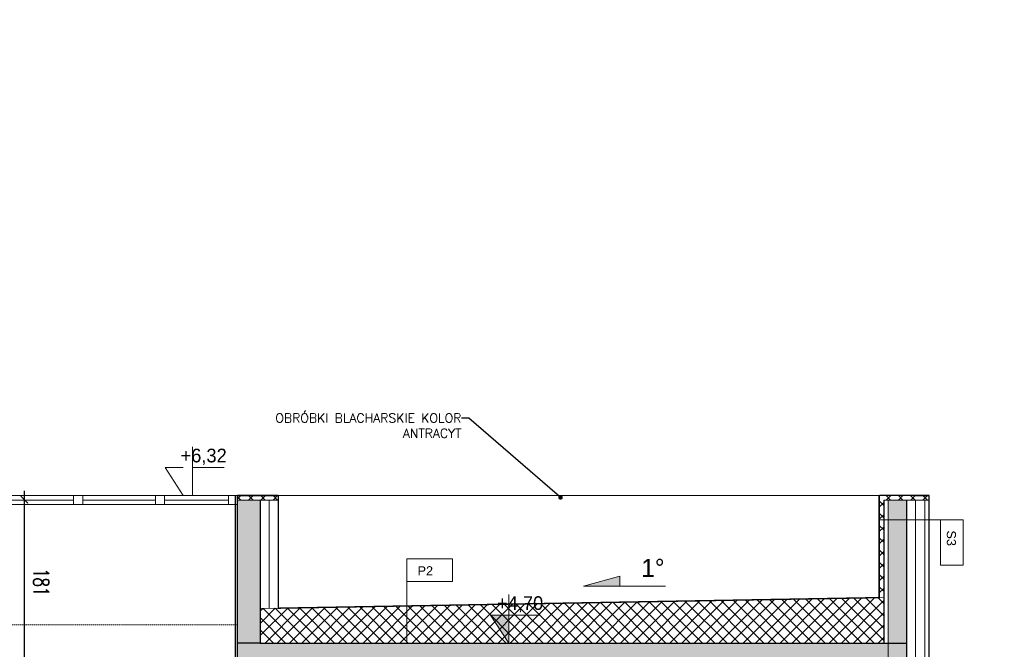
# Model space of a CAD drawing. Header units: millimetres. Extents: x -115268 to 140687, y -37779 to 24471.
# Tile 190 of 256: x 79070 to 80152, y -11733 to -11042. Entities that reach past the tile are written whole.
import ezdxf
from ezdxf import colors
from ezdxf.entities.mleader import LeaderData, LeaderLine
from ezdxf.math import Vec2, Vec3

# ---------------------------------------------------------------- set-up
doc = ezdxf.new("R2010")
doc.units = ezdxf.units.MM
doc.header["$PDMODE"] = 2
doc.header["$PDSIZE"] = 1
for name, pattern in [('0.5_0.5', [10, 5, -5]), ('ACAD_ISO03W100', [30, 12, -18]), ('DASHED', [19.05, 12.7, -6.35])]:
    doc.linetypes.add(name, pattern=pattern)
doc.layers.get('0').update_dxf_attribs({"lineweight": 9})
for name, color, linetype, lineweight in [('A stolarka', 4, 'Continuous', 9), ('A_CIENKA', 7, 'Continuous', 9), ('A_HATCH', 8, 'Continuous', 9), ('A_IZOLACJA', 8, 'ZIGZAG', 9), ('A_KONSTRUKCJA', 3, 'Continuous', 25), ('A_WIDOK', 253, 'Continuous', 9)]:
    doc.layers.add(name, color=color, linetype=linetype, lineweight=lineweight)
doc.layers.add('A_WYMIAR', color=253, linetype='Continuous', lineweight=5, transparency=0.2)
doc.styles.add('Arial', font='arial.ttf')
doc.styles.add('romans 1-100', font='romans.shx', dxfattribs={"width": 0.7, "height": 17})
doc.linetypes.add('ZIGZAG', pattern='A,0.00254,-5.08,[131,ltypeshp.shx,S=5.08,R=0,X=-5.08,Y=0],-10.16,[131,ltypeshp.shx,S=5.08,R=180,X=5.08,Y=0],-5.08', length=20.32254)
doc.dimstyles.new('___SKALA_1_100', dxfattribs={"dimscale": 10, "dimtxt": 17, "dimasz": 0.8, "dimexe": 2, "dimexo": 2, "dimgap": 1, "dimtad": 1, "dimdec": 4, "dimrnd": 0.5, "dimdsep": 46, "dimtxsty": 'romans 1-100', "dimblk": 'ARCHTICK', "dimcen": 0.1, "dimdle": 1, "dimse1": 1, "dimse2": 1, "dimadec": 0, "dimazin": 0, "dimtfac": 1, "dimtdec": 4, "dimtix": 1, "dimtmove": 0, "dimatfit": 3, "dimldrblk": 'ARCHTICK', "dimfxl": 6, "dimfxlon": 1, "dimtolj": 1, "dimarcsym": 0})
pattern_1 = [(45, (32656.008, 64.729), (-6.735192, 6.735192), []), (135, (32656.008, 64.729), (-6.735192, -6.735192), [])]

# ---------------------------------------------------------------- blocks, each defined once
blk = doc.blocks.new('_Dot')
at = {"color": 0, "linetype": 'ByBlock', "lineweight": -2}
blk.add_line((-0.5, 0), (-1, 0), dxfattribs=at)
at = {"color": 0, "linetype": 'ByBlock', "const_width": 0.5}
blk.add_lwpolyline([(-0.25, 0, 1), (0.25, 0, 1)], format="xyb", close=True, dxfattribs=at)
blk = doc.blocks.new('_ArchTick')
at = {"color": 0, "linetype": 'ByBlock', "const_width": 0.15}
blk.add_lwpolyline([(-0.5, -0.5), (0.5, 0.5)], dxfattribs=at)
blk = doc.blocks.new('*D782')
at = {"layer": 'A_WYMIAR', "color": 0, "lineweight": -2, "ltscale": 0.5, "transparency": 16777216}
blk.add_line((79075.4, -11760.1), (79075.4, -11559.1), dxfattribs=at)
at = {"layer": 'Defpoints', "color": 0, "ltscale": 0.5, "transparency": 16777216}
for p in [(79075.4, -11569.1), (79365.4, -11569.1), (79385.4, -11750.1)]:
    blk.add_point(p, dxfattribs=at)
at = {"layer": 'A_WYMIAR', "color": 0, "lineweight": -2, "ltscale": 0.5, "transparency": 16777216, "xscale": 8, "yscale": 8, "zscale": 8}
for p, rotation in [((79075.4, -11569.1), 90), ((79075.4, -11750.1), 270)]:
    blk.add_blockref('_ArchTick', p, dxfattribs=dict(at, rotation=rotation))
at = {"layer": 'A_WYMIAR', "color": 0, "ltscale": 0.5, "transparency": 16777216, "insert": (79093.9, -11659.6), "char_height": 17, "attachment_point": 5, "rotation": 270, "style": 'romans 1-100'}
blk.add_mtext('\\A1;181', dxfattribs=at)

msp = doc.modelspace()

# ---------------------------------------------------------------- hatches: boundary and pattern name
at = {"layer": 'A_CIENKA', "transparency": 33554687}
h = msp.add_hatch(color=256, dxfattribs=at)
h.dxf.hatch_style = 1
h.paths.add_polyline_path([(79729.70799, -11652.94474), (79689.70799, -11663.94474), (79729.70799, -11663.94474), (79729.70799, -11662.94474)])
h = msp.add_hatch(color=256, dxfattribs=at)
h.dxf.hatch_style = 1
h.paths.add_polyline_path([(79607.64162, -11695.61528), (79587.64162, -11695.61528), (79607.64162, -11726.39836)])
at = {"layer": 'A_HATCH', "transparency": 33554687}
h = msp.add_hatch(dxfattribs=at)
h.set_pattern_fill('DASH', color=256, angle=45)
h.set_pattern_definition([(45, (32680.1132, 64.7294), (0, 4.49012806), [3.175, -3.175])])
h.paths.add_polyline_path([(78553.51017, -10903.92547), (77733.33365, -10903.92547), (77733.33365, -10913.92547), (78553.51017, -10913.92547)])
h.paths.add_polyline_path([(77517.48387, -11899.65929), (77517.48387, -11861.12596), (77491.98387, -11861.12596), (77491.98387, -11899.65929)], flags=9)
h.paths.add_polyline_path([(77518.61232, -10663.98121), (77518.61232, -10624.88121), (77493.11232, -10624.88121), (77493.11232, -10663.98121)], flags=9)
h.paths.add_polyline_path([(77680.74867, -10749.48121), (77680.74867, -10710.38121), (77655.24867, -10710.38121), (77655.24867, -10749.48121)], flags=9)
h.paths.add_polyline_path([(77515.36541, -11256.67459), (77525.01753, -11256.67459), (77525.01753, -11236.06749), (77515.36541, -11236.06749)], flags=9)
h.paths.add_polyline_path([(77187.87467, -11256.67459), (77399.38899, -11256.67459), (77399.38899, -11236.06749), (77187.87467, -11236.06749)], flags=9)
h.paths.add_polyline_path([(77515.28052, -11322.29221), (77524.93263, -11322.29221), (77524.93263, -11301.68512), (77515.28052, -11301.68512)], flags=9)
h.paths.add_polyline_path([(77515.31462, -11289.59626), (77554.4756, -11289.59626), (77554.4756, -11268.98917), (77515.31462, -11268.98917)], flags=9)
h.paths.add_polyline_path([(77514.20275, -11224.1225), (77557.24505, -11224.1225), (77557.24505, -11203.5154), (77514.20275, -11203.5154)], flags=9)
h.paths.add_polyline_path([(77515.28052, -11191.34469), (77524.93263, -11191.34469), (77524.93263, -11170.7376), (77515.28052, -11170.7376)], flags=9)
h.paths.add_polyline_path([(77514.20275, -11158.64874), (77557.24505, -11158.64874), (77557.24505, -11138.04164), (77514.20275, -11138.04164)], flags=9)
h.paths.add_polyline_path([(77514.20275, -11125.91186), (77557.24505, -11125.91186), (77557.24505, -11105.30476), (77514.20275, -11105.30476)], flags=9)
h.paths.add_polyline_path([(77515.54655, -11093.13405), (77562.47015, -11093.13405), (77562.47015, -11072.52695), (77515.54655, -11072.52695)], flags=9)
h.paths.add_polyline_path([(77153.4927, -11062.82329), (77175.58001, -11062.82329), (77175.58001, -11042.2162), (77153.4927, -11042.2162)], flags=9)
h.paths.add_polyline_path([(77188.26044, -11322.29221), (77277.88527, -11322.29221), (77277.88527, -11301.68512), (77188.26044, -11301.68512)], flags=9)
h.paths.add_polyline_path([(77187.78977, -11290.67966), (77464.30966, -11290.67966), (77464.30966, -11268.77203), (77187.78977, -11268.77203)], flags=9)
h.paths.add_polyline_path([(77187.78977, -11224.08157), (77286.76658, -11224.08157), (77286.76658, -11203.47448), (77187.78977, -11203.47448)], flags=9)
h.paths.add_polyline_path([(77187.78977, -11191.34469), (77399.3041, -11191.34469), (77399.3041, -11170.7376), (77187.78977, -11170.7376)], flags=9)
h.paths.add_polyline_path([(77187.78977, -11160.88547), (77508.45826, -11160.88547), (77508.45826, -11139.90548), (77187.78977, -11139.90548)], flags=9)
h.paths.add_polyline_path([(77188.66972, -11125.87093), (77310.92756, -11125.87093), (77310.92756, -11105.26384), (77188.66972, -11105.26384)], flags=9)
h.paths.add_polyline_path([(77188.66972, -11093.18862), (77346.62333, -11093.18862), (77346.62333, -11072.58153), (77188.66972, -11072.58153)], flags=9)
h.paths.add_polyline_path([(77187.63288, -11060.57452), (77353.31501, -11060.57452), (77353.31501, -11039.96743), (77187.63288, -11039.96743)], flags=9)
h.paths.add_polyline_path([(79357.8378, -10379.78814), (79425.3378, -10379.78814), (79425.3378, -10354.78814), (79357.8378, -10354.78814)], flags=9)
h.paths.add_polyline_path([(78989.95665, -12176.81378), (79072.45665, -12176.81378), (79072.45665, -12151.81378), (78989.95665, -12151.81378)], flags=9)
h.paths.add_polyline_path([(79590.90337, -11696.24955), (79658.40337, -11696.24955), (79658.40337, -11671.24955), (79590.90337, -11671.24955)], flags=9)
h.paths.add_polyline_path([(79000.07936, -10861.28317), (79082.57936, -10861.28317), (79082.57936, -10836.28317), (79000.07936, -10836.28317)], flags=9)
h.paths.add_polyline_path([(78971.71643, -10217.78814), (79041.71643, -10217.78814), (79041.71643, -10192.78814), (78971.71643, -10192.78814)], flags=9)
h.paths.add_polyline_path([(78781.65983, -10329.78814), (78849.15983, -10329.78814), (78849.15983, -10304.78814), (78781.65983, -10304.78814)], flags=9)
h.paths.add_polyline_path([(79243.21513, -11534.24955), (79313.21513, -11534.24955), (79313.21513, -11509.24955), (79243.21513, -11509.24955)], flags=9)
h.paths.add_polyline_path([(78887.74596, -12165.73808), (78950.24596, -12165.73808), (78950.24596, -12140.73808), (78887.74596, -12140.73808)], flags=9)
h.paths.add_polyline_path([(78819.48055, -10849.27667), (78881.98055, -10849.27667), (78881.98055, -10824.27667), (78819.48055, -10824.27667)], flags=9)
h.paths.add_polyline_path([(79748.16796, -11658.94474), (79778.16796, -11658.94474), (79778.16796, -11628.94474), (79748.16796, -11628.94474)], flags=9)
h.paths.add_polyline_path([(77794.15489, -11658.94474), (77824.15489, -11658.94474), (77824.15489, -11628.94474), (77794.15489, -11628.94474)], flags=9)
h.paths.add_polyline_path([(77704.50735, -10303.05506), (77704.50735, -10325.14237), (77725.11444, -10325.14237), (77725.11444, -10303.05506)], flags=9)
h.paths.add_polyline_path([(78327.30931, -10341.08253), (78349.39662, -10341.08253), (78349.39662, -10320.47543), (78327.30931, -10320.47543)], flags=9)
h.paths.add_polyline_path([(78156.3486, -12184.02593), (78178.43592, -12184.02593), (78178.43592, -12163.41884), (78156.3486, -12163.41884)], flags=9)
h.paths.add_polyline_path([(77900.10727, -11657.54394), (77922.19458, -11657.54394), (77922.19458, -11636.93684), (77900.10727, -11636.93684)], flags=9)
h.paths.add_polyline_path([(79503.74373, -11657.54394), (79525.83105, -11657.54394), (79525.83105, -11636.93684), (79503.74373, -11636.93684)], flags=9)
h.paths.add_polyline_path([(77774.33141, -11841.71243), (77774.33141, -11863.79975), (77794.93851, -11863.79975), (77794.93851, -11841.71243)], flags=9)
h.paths.add_polyline_path([(78071.47765, -11793.73246), (78071.47765, -11815.81977), (78092.08475, -11815.81977), (78092.08475, -11793.73246)], flags=9)
h.paths.add_polyline_path([(80083.20902, -11599.61466), (80083.20902, -11621.70197), (80103.81611, -11621.70197), (80103.81611, -11599.61466)], flags=9)
h.paths.add_polyline_path([(80085.32461, -10503.19306), (80085.32461, -10525.28037), (80105.9317, -10525.28037), (80105.9317, -10503.19306)], flags=9)
h.paths.add_polyline_path([(77803.64382, -12304.91209), (77963.6711, -12304.91209), (77963.6711, -12274.00145), (77803.64382, -12274.00145)], flags=9)
h.paths.add_polyline_path([(77730.67232, -11076.45917), (77890.7303, -11076.45917), (77890.7303, -11045.54853), (77730.67232, -11045.54853)], flags=9)
h.paths.add_polyline_path([(80707.70397, -12561.72384), (80767.64258, -12561.72384), (80767.64258, -12530.8132), (80707.70397, -12530.8132)], flags=9)
h.paths.add_polyline_path([(80718.28048, -12673.33893), (80770.04378, -12673.33893), (80770.04378, -12642.42828), (80718.28048, -12642.42828)], flags=9)
h.paths.add_polyline_path([(80671.44203, -12444.56083), (80804.69237, -12444.56083), (80804.69237, -12413.65019), (80671.44203, -12413.65019)], flags=9)
h = msp.add_hatch(dxfattribs=at)
h.set_pattern_fill('ANSI33', color=256)
h.set_pattern_definition([(45, (32680.113, 64.7294), (-4.4901281, 4.4901281), []), (45, (32684.6033, 64.7294), (-4.4901281, 4.4901281), [3.175, -1.5875])])
h.paths.add_polyline_path([(77749.4842, -11569.39836), (77724.4842, -11569.39836), (77724.4842, -11726.39836), (77749.4842, -11726.39836), (77749.4842, -11696.39836), (77749.4842, -11694.39836)])
h.paths.add_polyline_path([(78059.4842, -11726.39836), (78034.4842, -11726.39836), (77749.4842, -11726.39836), (77724.4842, -11726.39836), (77724.4842, -11746.39836), (77749.4842, -11746.39836), (78039.4842, -11746.39836), (78059.4842, -11746.39836)])
h.paths.add_polyline_path([(77749.4842, -11746.39836), (77724.4842, -11746.39836), (77724.4842, -11833.13916), (77749.4842, -11833.13916)])
h.paths.add_polyline_path([(77749.4842, -11833.13916), (77724.4842, -11833.13916), (77724.4842, -11985.88688), (77749.4842, -11985.88688)])
h.paths.add_polyline_path([(78059.4842, -11785.15918), (78034.4842, -11785.15918), (78034.4842, -11985.88688), (78059.4842, -11985.88688)])
h.paths.add_polyline_path([(78059.4842, -11746.39836), (78034.4842, -11746.39836), (78034.4842, -11785.15918), (78059.4842, -11785.15918)])
h.paths.add_polyline_path([(78059.4842, -11569.39836), (78034.4842, -11569.39836), (78034.4842, -11726.39836), (78059.4842, -11726.39836), (78059.4842, -11706.39836)])
h.paths.add_polyline_path([(77749.4842, -12200.38688), (77724.4842, -12200.38688), (77724.4842, -12305.88688), (77684.4842, -12305.88688), (77684.4842, -12345.88688), (77724.4842, -12345.88688), (77789.4842, -12345.88688), (77789.4842, -12305.88688), (77749.4842, -12305.88688)])
h.paths.add_polyline_path([(80044.4842, -12305.88688), (80004.4842, -12305.88688), (80004.4842, -12200.38688), (79979.4842, -12200.38688), (79979.4842, -12305.88688), (79939.4842, -12305.88688), (79939.4842, -12345.88688), (79979.4842, -12345.88688), (80044.4842, -12345.88688)])
h.paths.add_polyline_path([(80004.4842, -11746.39836), (79979.4842, -11746.39836), (79979.4842, -11895.88688), (79989.4842, -11895.88688), (80000.97112, -11895.88688), (80004.4842, -11890.87875)])
h.paths.add_polyline_path([(80044.4842, -11591.04138), (80024.4842, -11591.04138), (80024.4842, -11726.39836), (80044.4842, -11726.39836)])
h.paths.add_polyline_path([(80044.4842, -11569.39836), (80024.4842, -11569.39836), (80024.4842, -11591.04138), (80044.4842, -11591.04138)])
h.paths.add_polyline_path([(80044.4842, -11726.39836), (80024.4842, -11726.39836), (80024.4842, -11746.39836), (80044.4842, -11746.39836)])
h.paths.add_polyline_path([(80024.4842, -11726.39836), (80019.4842, -11726.39836), (79334.4842, -11726.39836), (79309.4842, -11726.39836), (79309.4842, -11746.39836), (79319.4842, -11746.39836), (79979.4842, -11746.39836), (80004.4842, -11746.39836), (80024.4842, -11746.39836)])
h.paths.add_polyline_path([(79334.4842, -11569.39836), (79309.4842, -11569.39836), (79309.4842, -11574.39836), (79309.4842, -11726.39836), (79334.4842, -11726.39836)])
at = {"layer": 'A_HATCH', "true_color": 0x636466, "transparency": 33554687}
h = msp.add_hatch(dxfattribs=at)
h.set_pattern_fill('ANSI37', color=251, scale=3)
h.set_pattern_definition(pattern_1)
h.paths.add_polyline_path([(77754.4842, -11564.39836), (77749.4842, -11564.39836), (77699.4842, -11564.39836), (77699.4842, -11569.39836), (77749.4842, -11569.39836), (77749.4842, -11676.39836), (77754.4842, -11676.48647)])
h.paths.add_polyline_path([(78059.4842, -11564.39836), (78014.4842, -11564.39836), (78014.4842, -11569.39836), (78059.4842, -11569.39836)])
h.paths.add_polyline_path([(79354.4842, -11564.39836), (79309.4842, -11564.39836), (79309.4842, -11569.39836), (79354.4842, -11569.39836)])
h.paths.add_polyline_path([(80069.4842, -11564.39836), (80014.4842, -11564.39836), (80014.4842, -11676.48647), (80019.4842, -11676.39836), (80019.4842, -11569.39836), (80069.4842, -11569.39836)])
h = msp.add_hatch(dxfattribs=at)
h.set_pattern_fill('ANSI37', color=251, scale=3)
h.set_pattern_definition(pattern_1)
h.paths.add_polyline_path([(78034.4842, -11696.39836), (77749.4842, -11696.39836), (77749.4842, -11726.39836), (78034.4842, -11726.39836)])
h.paths.add_polyline_path([(78034.4842, -11681.42039), (77749.4842, -11676.39836), (77749.4842, -11696.39836), (78034.4842, -11696.39836)])
h.paths.add_polyline_path([(80019.4842, -11696.39836), (79334.4842, -11696.39836), (79334.4842, -11726.39836), (80019.4842, -11726.39836)])
h.paths.add_polyline_path([(80019.4842, -11676.39836), (79334.4842, -11688.46884), (79334.4842, -11696.39836), (80019.4842, -11696.39836)])

# ---------------------------------------------------------------- linework, layer by layer
at = {"layer": 'A stolarka'}
for p, q in [((78059.4842, -11564.39836), (79309.4842, -11564.39836)), ((79049.4842, -11569.39836), (79129.4842, -11569.39836)), ((79139.4842, -11569.39836), (79219.4842, -11569.39836)), ((79229.4842, -11569.39836), (79299.4842, -11569.39836)), ((78059.4842, -11574.39836), (79309.4842, -11574.39836))]:
    msp.add_line(p, q, dxfattribs=at)
for points in [[(79139.4842, -11574.39836), (79139.4842, -11564.39836), (79129.4842, -11564.39836), (79129.4842, -11574.39836), (79139.4842, -11574.39836)], [(79229.4842, -11574.39836), (79229.4842, -11564.39836), (79219.4842, -11564.39836), (79219.4842, -11574.39836), (79229.4842, -11574.39836)], [(79309.4842, -11574.39836), (79309.4842, -11564.39836), (79299.4842, -11564.39836), (79299.4842, -11574.39836), (79309.4842, -11574.39836)]]:
    msp.add_lwpolyline(points, dxfattribs=at)
at = {"layer": 'A_CIENKA'}
for p, q in [((79259.95337, -11510.97021), (79259.95337, -11564.39836)), ((79249.95337, -11533.61528), (79229.95337, -11533.61528)), ((79229.95337, -11533.61528), (79249.95337, -11564.39836)), ((79259.95337, -11533.61528), (79294.86376, -11533.61528)), ((80024.4842, -11569.39836), (80024.4842, -12305.88688)), ((79354.4842, -11596.39836), (79354.4842, -11688.11642)), ((79729.70799, -11652.94474), (79689.70799, -11663.94474)), ((79729.70799, -11662.94474), (79729.70799, -11652.94474)), ((79779.70799, -11663.94474), (79689.70799, -11663.94474)), ((79729.70799, -11663.94474), (79729.70799, -11662.94474))]:
    msp.add_line(p, q, dxfattribs=at)
at = {"layer": 'A_CIENKA', "linetype": '0.5_0.5', "ltscale": 10}
msp.add_line((80019.4842, -11569.39836), (80069.4842, -11569.39836), dxfattribs=at)
at = {"layer": 'A_CIENKA', "linetype": 'ACAD_ISO03W100', "ltscale": 0.005}
msp.add_line((78709.4842, -11706.39836), (79309.4842, -11706.39836), dxfattribs=at)
at = {"layer": 'A_CIENKA'}
for points in [[(79309.4842, -11569.39836), (79354.4842, -11569.39836)], [(80064.4842, -11569.39836), (80064.4842, -11766.39836), (80024.4842, -11766.39836), (80024.4842, -11858.88476)], [(79607.64162, -11672.97021), (79607.64162, -11726.39836), (79587.64162, -11695.61528), (79607.64162, -11695.61528), (79642.55201, -11695.61528)]]:
    msp.add_lwpolyline(points, dxfattribs=at)
at = {"layer": 'A_HATCH'}
for p, q in [((80014.4842, -11564.31025), (80014.4842, -11676.48647)), ((80016.9842, -11564.31025), (80016.9842, -11564.39836)), ((80019.4842, -11564.31025), (80019.4842, -11564.39836)), ((80019.4842, -11569.39836), (80019.4842, -11676.48647)), ((79334.4842, -11688.46884), (80019.4842, -11676.39836))]:
    msp.add_line(p, q, dxfattribs=at)
at = {"layer": 'A_IZOLACJA', "ltscale": 0.007}
msp.add_line((79344.4842, -11569.39836), (79344.4842, -11688.29263), dxfattribs=at)
at = {"layer": 'A_IZOLACJA', "linetype": 'DASHED', "ltscale": 0.01, "const_width": 1.5}
for points in [[(79354.4842, -11564.39836), (79309.4842, -11564.39836)], [(80014.4842, -11564.39836), (80014.4842, -11676.48647), (79354.4842, -11688.11642), (79354.4842, -11564.39836)], [(80069.4842, -11564.39836), (80014.4842, -11564.31025)]]:
    msp.add_lwpolyline(points, dxfattribs=at)
at = {"layer": 'A_IZOLACJA', "ltscale": 0.01}
msp.add_lwpolyline([(80054.4842, -11569.39836), (80054.4842, -11756.39836), (80014.4842, -11756.39836), (80014.4842, -11873.14043)], dxfattribs=at)
at = {"layer": 'A_KONSTRUKCJA'}
for p, q in [((79334.4842, -11569.39836), (79334.4842, -11726.39836)), ((79334.4842, -11726.39836), (79309.4842, -11726.39836)), ((79334.4842, -11726.39836), (80019.4842, -11726.39836)), ((80019.4842, -11726.39836), (80044.4842, -11726.39836))]:
    msp.add_line(p, q, dxfattribs=at)
for points in [[(79307.4842, -11746.39836), (79307.4842, -11564.39836)], [(79309.4842, -11746.39836), (79309.4842, -11564.39836)], [(79354.4842, -11688.11642), (79354.4842, -11564.39836)], [(79354.4842, -11688.11642), (79354.4842, -11564.39836)], [(80044.4842, -11569.39836), (80044.4842, -11746.39836), (80004.4842, -11746.39836), (80004.4842, -11890.87875)], [(80019.4842, -11569.39836), (80019.4842, -11726.39836)], [(80069.4842, -11746.39836), (80069.4842, -11564.39836)]]:
    msp.add_lwpolyline(points, dxfattribs=at)
at = {"layer": 'A_WIDOK'}
for q in [(79354.4842, -11564.39836), (80014.4842, -11564.39836)]:
    msp.add_line((79309.4842, -11564.39836), q, dxfattribs=at)
msp.add_lwpolyline([(79309.4842, -11564.39836), (79354.4842, -11564.39836), (79354.4842, -11569.39836), (79309.4842, -11569.39836)], close=True, dxfattribs=at)
at = {"layer": 'A_WYMIAR'}
for points in [[(80014.4842, -11591.04138), (80106.93956, -11591.04138), (80106.93956, -11641.04138), (80086.93956, -11641.04138), (80081.93956, -11641.04138), (80081.93956, -11591.04138)], [(79495.62066, -11726.39836), (79495.62066, -11633.94299), (79545.62066, -11633.94299), (79545.62066, -11653.94299), (79545.62066, -11658.94299), (79495.62066, -11658.94299)]]:
    msp.add_lwpolyline(points, dxfattribs=at)

# ---------------------------------------------------------------- texts
at = {"layer": 'A_CIENKA', "attachment_point": 1}
for s, width, insert, char_height in [('+6,32', 104.1528188, (79246.96513, -11512.99955), 15), ('1%%D', 260, (79753.16796, -11633.94474), 20), ('+4,70', 48.770906, (79594.65337, -11674.99955), 15)]:
    msp.add_mtext_dynamic_manual_height_columns(s, width=width, gutter_width=17.5, heights=[0], dxfattribs=dict(at, insert=insert, char_height=char_height))
at = {"layer": 'A_HATCH', "insert": (80098.83998, -11602.74222), "char_height": 10, "attachment_point": 1, "rotation": 270, "style": 'Arial'}
msp.add_mtext_dynamic_manual_height_columns('S3', width=473.6976626, gutter_width=1.25, heights=[9.22219], dxfattribs=at)
at = {"layer": 'A_HATCH', "insert": (79507.3215, -11642.04257), "char_height": 10, "attachment_point": 1, "style": 'Arial'}
msp.add_mtext_dynamic_manual_height_columns('P2', width=473.6976626, gutter_width=1.25, heights=[9.22219], dxfattribs=at)

# ---------------------------------------------------------------- dimensions: what is measured, and where the dimension line sits
at = {"layer": 'A_WYMIAR', "ltscale": 0.5}
dim = msp.add_linear_dim(base=(79075.44752, -11569.07386), p1=(79385.44752, -11750.07386), p2=(79365.44752, -11569.07386), angle=90, dimstyle='___SKALA_1_100', dxfattribs=at)
dim.commit()
dim.dimension.update_dxf_attribs({"geometry": '*D782', "text_midpoint": (79093.94752, -11659.57386)})

# ---------------------------------------------------------------- leaders
at = {"layer": 'A_CIENKA'}
ml = msp.add_multileader_mtext('Standard', dxfattribs=at)
ml.set_content('{\\Fromans.shx;OBRÓBKI BLACHARSKIE KOLOR ANTRACYT}', color=256)
ml.set_leader_properties()
ml.set_arrow_properties(name='DOT')
ml.build(insert=Vec2(0, 0))
ml.multileader.update_dxf_attribs({"arrow_head_size": 5})
ctx = ml.context
ctx.base_point, ctx.char_height, ctx.arrow_head_size, ctx.landing_gap_size, ctx.plane_origin = Vec3(79326.87627, -11479.37429), 10, 5, 0.09, Vec3(79403.30288, -11645.36137)
ctx.text_align_type = 2
notes = []
notes.append((ctx, [(0, (1, 1, 0), (79563.6277, -11479.37429), (-1, 0), 8, [(0, [(79664.4093, -11566.49474)], 0, [])])]))
ctx.mtext.insert, ctx.mtext.width, ctx.mtext.alignment, ctx.mtext.flow_direction = Vec3(79555.5377, -11474.37429), 239.2869378, 3, 5
for ctx, leaders in notes:
    for number, flags, end, landing, length, lines in leaders:
        leader = LeaderData()
        leader.index, (leader.has_last_leader_line, leader.has_dogleg_vector, leader.attachment_direction) = number, flags
        leader.last_leader_point, leader.dogleg_vector, leader.dogleg_length = Vec3(end), Vec3(landing), length
        for number, points, colour, breaks in lines:
            line = LeaderLine()
            line.index, line.vertices, line.color, line.breaks = number, Vec3.list(points), colors.encode_raw_color(colour), breaks
            leader.lines.append(line)
        ctx.leaders.append(leader)

doc.saveas('drawing.dxf')
